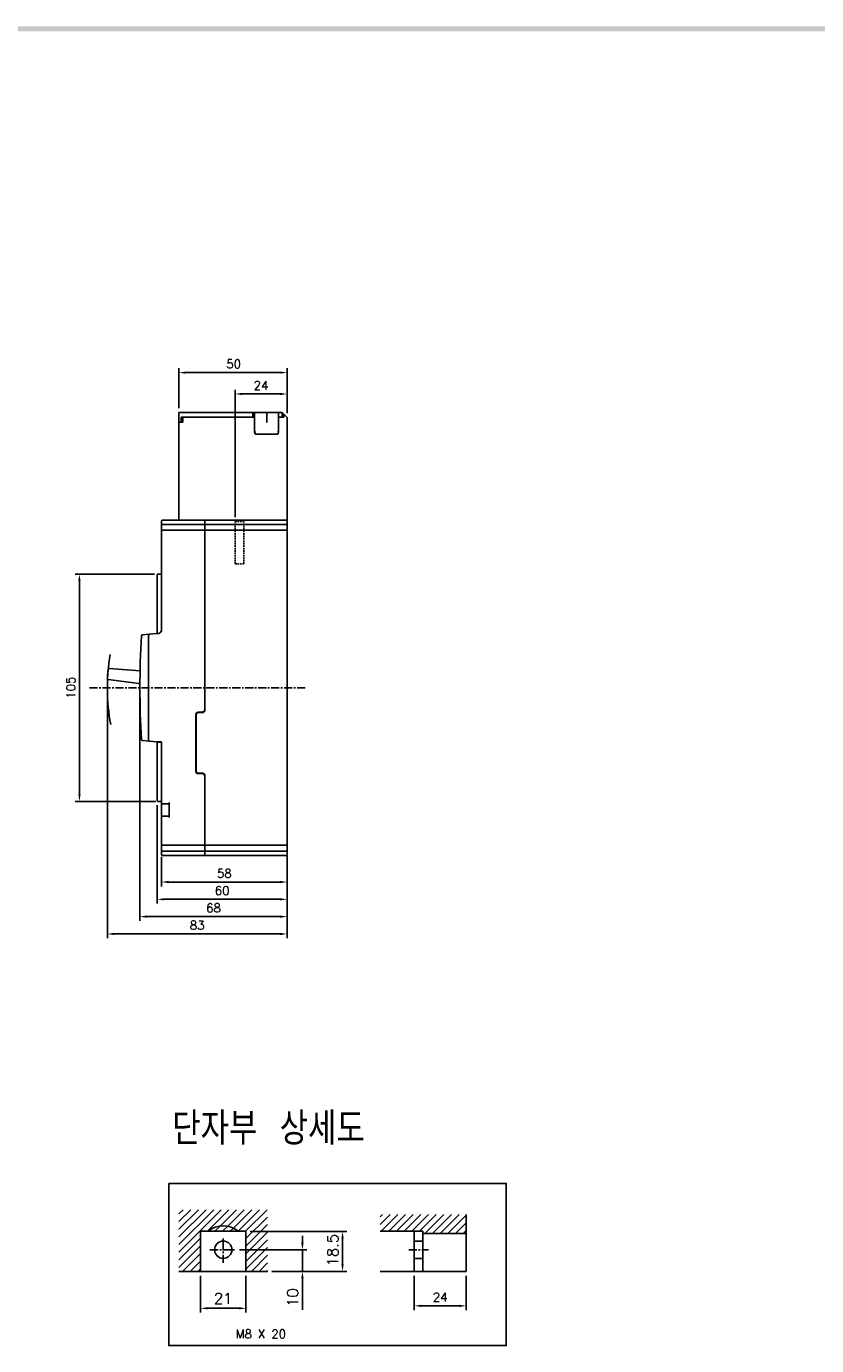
# Model space of a CAD drawing. Extents: x 931 to 2836, y -907 to 1824.
# Tile 21 of 22: x 2005 to 2370, y 1206 to 1816. Entities that reach past the tile are written whole.
import ezdxf

# ---------------------------------------------------------------- set-up
doc = ezdxf.new("R2010")
doc.units = 0
doc.header["$LTSCALE"] = 3
doc.header["$MEASUREMENT"] = 0
doc.linetypes.add('CENTER', pattern=[2, 1.25, -0.25, 0.25, -0.25])
doc.linetypes.add('HIDDEN', pattern=[0.375, 0.25, -0.125])
doc.layers.get('0').update_dxf_attribs({"linetype": 'CONTINUOUS'})
doc.layers.get('Defpoints').update_dxf_attribs({"linetype": 'CONTINUOUS'})
for name, color, linetype in [('AM_VIS', 7, 'CONTINUOUS'), ('cen', 1, 'CENTER'), ('di', 3, 'CONTINUOUS'), ('dwg', 7, 'CONTINUOUS'), ('hi', 5, 'HIDDEN')]:
    doc.layers.add(name, color=color, linetype=linetype)
doc.styles.add('KIM', font='ROMANS.shx', dxfattribs={"height": 5, "bigfont": 'GSG1.shx'})
doc.styles.get("Standard").update_dxf_attribs({"font": 'romans.shx', "height": 4, "bigfont": 'ghs.shx'})
doc.dimstyles.get("Standard").update_dxf_attribs({"dimtxt": 0.18, "dimasz": 0.18, "dimexe": 0.18, "dimexo": 0.0625, "dimgap": 0.09, "dimtad": 0, "dimtih": 1, "dimtoh": 1, "dimdec": 4, "dimzin": 0, "dimdsep": 46, "dimtxsty": 'Standard', "dimcen": 0.09, "dimadec": 0, "dimazin": 0, "dimtfac": 1, "dimtdec": 4, "dimtofl": 0, "dimtmove": 0, "dimatfit": 3, "dimfxl": 0, "dimtolj": 1, "dimtzin": 0, "dimarcsym": 0})
doc.dimstyles.new('STANDARD$0', dxfattribs={"dimtxt": 5, "dimasz": 5, "dimexe": 1, "dimexo": 2, "dimgap": 2, "dimtad": 1, "dimdec": 4, "dimzin": 12, "dimdsep": 46, "dimtxsty": 'KIM', "dimcen": -1, "dimdle": 0.1, "dimadec": 0, "dimazin": 0, "dimtfac": 1, "dimtdec": 4, "dimtmove": 0, "dimatfit": 3, "dimfxl": 0, "dimtolj": 1, "dimtzin": 0, "dimarcsym": 0})
pattern_1 = [(45, (-34.9105, 730.2505), (-1.767767, 1.767767), [])]

# ---------------------------------------------------------------- blocks, each defined once
blk = doc.blocks.new('*D20')
at = {"layer": 'Defpoints', "color": 0}
for p in [(2067.5, 1434.34), (2125.5, 1434.89), (2067.5, 1420.71)]:
    blk.add_point(p, dxfattribs=at)
at = {"layer": 'di'}
for p, q in [((2125.5, 1432.89), (2125.5, 1418.71)), ((2067.5, 1432.34), (2067.5, 1418.71)), ((2122.3, 1420.71), (2070.7, 1420.71))]:
    blk.add_line(p, q, dxfattribs=at)
for points in [[(2070.7, 1421.24), (2070.7, 1420.17), (2067.5, 1420.71)], [(2122.3, 1421.24), (2122.3, 1420.17), (2125.5, 1420.71)]]:
    blk.add_solid(points, dxfattribs=at)
at = {"layer": 'di', "insert": (2096.5, 1424.71), "char_height": 4, "attachment_point": 5}
blk.add_mtext('\\A1;58', dxfattribs=at)
blk = doc.blocks.new('*D21')
at = {"layer": 'Defpoints', "color": 0}
for p in [(2057.5, 1510.49), (2125.5, 1432.89), (2057.5, 1404.71)]:
    blk.add_point(p, dxfattribs=at)
at = {"layer": 'di'}
for p, q in [((2057.5, 1508.49), (2057.5, 1402.71)), ((2125.5, 1430.89), (2125.5, 1402.71)), ((2122.3, 1404.71), (2060.7, 1404.71))]:
    blk.add_line(p, q, dxfattribs=at)
for points in [[(2060.7, 1405.24), (2060.7, 1404.17), (2057.5, 1404.71)], [(2122.3, 1405.24), (2122.3, 1404.17), (2125.5, 1404.71)]]:
    blk.add_solid(points, dxfattribs=at)
at = {"layer": 'di', "insert": (2091.5, 1408.71), "char_height": 4, "attachment_point": 5}
blk.add_mtext('\\A1;68', dxfattribs=at)
blk = doc.blocks.new('*D22')
at = {"layer": 'Defpoints', "color": 0}
for p in [(2042.43, 1510.49), (2125.5, 1430.89), (2125.5, 1396.71)]:
    blk.add_point(p, dxfattribs=at)
at = {"layer": 'di'}
for p, q in [((2042.43, 1508.49), (2042.43, 1394.71)), ((2125.5, 1428.89), (2125.5, 1394.71)), ((2045.63, 1396.71), (2122.3, 1396.71))]:
    blk.add_line(p, q, dxfattribs=at)
for points in [[(2045.63, 1397.24), (2045.63, 1396.17), (2042.43, 1396.71)], [(2122.3, 1397.24), (2122.3, 1396.17), (2125.5, 1396.71)]]:
    blk.add_solid(points, dxfattribs=at)
at = {"layer": 'di', "insert": (2083.96, 1400.71), "char_height": 4, "attachment_point": 5}
blk.add_mtext('\\A1;83', dxfattribs=at)
blk = doc.blocks.new('*D39')
at = {"layer": 'Defpoints', "color": 0}
for p in [(2085.48, 1240.78), (2106.48, 1240.78), (2106.48, 1223.72)]:
    blk.add_point(p, dxfattribs=at)
at = {"layer": 'di'}
for p, q in [((2085.48, 1238.78), (2085.48, 1221.72)), ((2106.48, 1238.78), (2106.48, 1221.72)), ((2088.68, 1223.72), (2103.28, 1223.72))]:
    blk.add_line(p, q, dxfattribs=at)
for points in [[(2088.68, 1224.26), (2088.68, 1223.19), (2085.48, 1223.72)], [(2103.28, 1224.26), (2103.28, 1223.19), (2106.48, 1223.72)]]:
    blk.add_solid(points, dxfattribs=at)
at = {"layer": 'di', "insert": (2095.98, 1228.22), "char_height": 5, "attachment_point": 5, "style": 'KIM'}
blk.add_mtext('\\A1;21', dxfattribs=at)
blk = doc.blocks.new('*D40')
at = {"layer": 'Defpoints', "color": 0}
for p in [(2101.56, 1250.78), (2132.59, 1250.78), (2116.48, 1240.78)]:
    blk.add_point(p, dxfattribs=at)
at = {"layer": 'di'}
for p, q in [((2132.59, 1253.98), (2132.59, 1257.18)), ((2103.56, 1250.78), (2134.59, 1250.78)), ((2132.59, 1250.78), (2132.59, 1240.78)), ((2118.48, 1240.78), (2134.59, 1240.78)), ((2132.59, 1237.58), (2132.59, 1223))]:
    blk.add_line(p, q, dxfattribs=at)
for points in [[(2132.06, 1253.98), (2133.13, 1253.98), (2132.59, 1250.78)], [(2132.06, 1237.58), (2133.13, 1237.58), (2132.59, 1240.78)]]:
    blk.add_solid(points, dxfattribs=at)
at = {"layer": 'di', "insert": (2128.09, 1228.69), "char_height": 5, "attachment_point": 5, "rotation": 90, "style": 'KIM'}
blk.add_mtext('\\A1;10', dxfattribs=at)
blk = doc.blocks.new('*D41')
at = {"layer": 'Defpoints', "color": 0}
for p in [(2106.48, 1259.28), (2151.13, 1259.28), (2116.48, 1240.78)]:
    blk.add_point(p, dxfattribs=at)
at = {"layer": 'di'}
for p, q in [((2108.48, 1259.28), (2153.13, 1259.28)), ((2151.13, 1243.98), (2151.13, 1256.08)), ((2118.48, 1240.78), (2153.13, 1240.78))]:
    blk.add_line(p, q, dxfattribs=at)
for points in [[(2150.6, 1256.08), (2151.66, 1256.08), (2151.13, 1259.28)], [(2150.6, 1243.98), (2151.66, 1243.98), (2151.13, 1240.78)]]:
    blk.add_solid(points, dxfattribs=at)
at = {"layer": 'di', "insert": (2146.63, 1250.58), "char_height": 5, "attachment_point": 5, "rotation": 90, "style": 'KIM'}
blk.add_mtext('\\A1;18.5', dxfattribs=at)
blk = doc.blocks.new('*D42')
at = {"layer": 'Defpoints', "color": 0}
for p in [(2184.28, 1240.78), (2208.28, 1240.78), (2208.28, 1224.85)]:
    blk.add_point(p, dxfattribs=at)
at = {"layer": 'di'}
for p, q in [((2184.28, 1238.78), (2184.28, 1222.85)), ((2208.28, 1238.78), (2208.28, 1222.85)), ((2187.48, 1224.85), (2205.08, 1224.85))]:
    blk.add_line(p, q, dxfattribs=at)
for points in [[(2187.48, 1225.38), (2187.48, 1224.32), (2184.28, 1224.85)], [(2205.08, 1225.38), (2205.08, 1224.32), (2208.28, 1224.85)]]:
    blk.add_solid(points, dxfattribs=at)
at = {"layer": 'di', "insert": (2196.28, 1228.85), "char_height": 4, "attachment_point": 5}
blk.add_mtext('\\A1;24', dxfattribs=at)
blk = doc.blocks.new('*D50')
at = {"layer": 'Defpoints', "color": 0}
for p in [(2125.5, 1646.23), (2125.5, 1635.39), (2101.5, 1587.29)]:
    blk.add_point(p, dxfattribs=at)
at = {"layer": 'di'}
for p, q in [((2101.5, 1589.29), (2101.5, 1648.23)), ((2104.7, 1646.23), (2122.3, 1646.23)), ((2125.5, 1637.39), (2125.5, 1648.23))]:
    blk.add_line(p, q, dxfattribs=at)
for points in [[(2104.7, 1646.77), (2104.7, 1645.7), (2101.5, 1646.23)], [(2122.3, 1646.77), (2122.3, 1645.7), (2125.5, 1646.23)]]:
    blk.add_solid(points, dxfattribs=at)
at = {"layer": 'di', "insert": (2113.5, 1650.23), "char_height": 4, "attachment_point": 5}
blk.add_mtext('\\A1;24', dxfattribs=at)
blk = doc.blocks.new('*D63')
at = {"layer": 'Defpoints', "color": 0}
for p in [(2066.3, 1562.99), (2029.53, 1457.99), (2066.8, 1457.99)]:
    blk.add_point(p, dxfattribs=at)
at = {"layer": 'di'}
for p, q in [((2064.3, 1562.99), (2027.53, 1562.99)), ((2029.53, 1559.79), (2029.53, 1461.19)), ((2064.8, 1457.99), (2027.53, 1457.99))]:
    blk.add_line(p, q, dxfattribs=at)
for points in [[(2029, 1559.79), (2030.07, 1559.79), (2029.53, 1562.99)], [(2029, 1461.19), (2030.07, 1461.19), (2029.53, 1457.99)]]:
    blk.add_solid(points, dxfattribs=at)
at = {"layer": 'di', "insert": (2025.53, 1510.49), "char_height": 4, "attachment_point": 5, "rotation": 90}
blk.add_mtext('\\A1;105', dxfattribs=at)
blk = doc.blocks.new('*D78')
at = {"layer": 'Defpoints', "color": 0}
for p in [(2125.5, 1656.11), (2075.5, 1637.69), (2125.5, 1635.39)]:
    blk.add_point(p, dxfattribs=at)
at = {"layer": 'di'}
for p, q in [((2075.5, 1639.69), (2075.5, 1658.11)), ((2078.3, 1656.11), (2122.7, 1656.11)), ((2125.5, 1637.39), (2125.5, 1658.11))]:
    blk.add_line(p, q, dxfattribs=at)
for points in [[(2078.3, 1656.58), (2078.3, 1655.64), (2075.5, 1656.11)], [(2122.7, 1656.58), (2122.7, 1655.64), (2125.5, 1656.11)]]:
    blk.add_solid(points, dxfattribs=at)
at = {"layer": 'di', "insert": (2100.82, 1660.11), "char_height": 4, "attachment_point": 5}
blk.add_mtext('\\A1;50', dxfattribs=at)
blk = doc.blocks.new('12441624')
for p, q in [((4614.81, 1472.93), (4580.61, 1472.93)), ((4580.61, 1468.43), (4580.61, 1472.93)), ((4583.8, 1470.73), (4581.61, 1470.73)), ((4581.61, 1468.43), (4581.61, 1470.73)), ((4582.41, 1470.73), (4582.41, 1468.43)), ((4614.81, 1470.73), (4583.81, 1470.73)), ((4614.81, 1472.93), (4615.61, 1472.93)), ((4614.81, 1470.73), (4614.81, 1472.93)), ((4615.61, 1470.73), (4614.81, 1470.73)), ((4615.61, 1472.93), (4615.61, 1470.73)), ((4615.61, 1472.93), (4621.05, 1472.93)), ((4615.61, 1470.73), (4615.61, 1463.99)), ((4621.05, 1472.93), (4621.31, 1472.93)), ((4621.31, 1472.93), (4621.31, 1468.26)), ((4621.31, 1472.93), (4621.61, 1472.93)), ((4621.61, 1472.93), (4622.06, 1472.93)), ((4622.06, 1472.93), (4622.15, 1472.93)), ((4622.15, 1472.93), (4626.61, 1472.93)), ((4628.31, 1472.93), (4626.61, 1472.93)), ((4626.61, 1470.73), (4626.61, 1472.93)), ((4626.61, 1463.99), (4626.61, 1470.73)), ((4628.31, 1470.73), (4626.61, 1470.73)), ((4628.31, 1470.73), (4628.31, 1472.93)), ((4629.11, 1472.13), (4628.31, 1472.93)), ((4629.11, 1470.73), (4628.31, 1470.73)), ((4630.61, 1470.63), (4629.11, 1472.13)), ((4629.11, 1470.73), (4629.11, 1472.13)), ((4630.61, 1423.23), (4630.61, 1470.63)), ((4580.61, 1423.23), (4580.61, 1468.43)), ((4582.41, 1468.43), (4580.61, 1468.43)), ((4626.31, 1462.93), (4615.91, 1462.93))]:
    blk.add_line(p, q)
for centre, major_axis, ratio, start_param, end_param in [((4615.91, 1464.82), (0.04, 1.08), 0.275973, 1.714068, 2.96902), ((4615.91, 1463.99), (0, 1.07), 0.28127, 1.570796, 3.141593), ((4615.91, 1463.78), (-0.298, 0.188), 0.20413, 1.38349, 1.699335), ((4626.31, 1463.99), (0, 1.07), 0.28127, 3.141593, 4.712389), ((4626.31, 1463.94), (-0.299, -0.113), 0.248409, 1.477387, 1.903974), ((4626.31, 1465.02), (-0.1, 1.12), 0.253358, 3.236483, 4.380694)]:
    blk.add_ellipse(centre, major_axis=major_axis, ratio=ratio, start_param=start_param, end_param=end_param)
blk = doc.blocks.new('*D91')
at = {"layer": 'Defpoints', "color": 0}
for p in [(2065.5, 1458.29), (2125.5, 1432.89), (2065.5, 1412.71)]:
    blk.add_point(p, dxfattribs=at)
at = {"layer": 'di'}
for p, q in [((2065.5, 1456.29), (2065.5, 1410.71)), ((2125.5, 1430.89), (2125.5, 1410.71)), ((2122.3, 1412.71), (2068.7, 1412.71))]:
    blk.add_line(p, q, dxfattribs=at)
for points in [[(2068.7, 1413.24), (2068.7, 1412.17), (2065.5, 1412.71)], [(2122.3, 1413.24), (2122.3, 1412.17), (2125.5, 1412.71)]]:
    blk.add_solid(points, dxfattribs=at)
at = {"layer": 'di', "insert": (2095.5, 1416.71), "char_height": 4, "attachment_point": 5}
blk.add_mtext('\\A1;60', dxfattribs=at)

msp = doc.modelspace()

# ---------------------------------------------------------------- hatches: boundary and pattern name
at = {"layer": 'di'}
h = msp.add_hatch(dxfattribs=at)
h.set_pattern_fill('ANSI31', color=256, scale=20, style=0)
h.set_pattern_definition(pattern_1)
h.paths.add_polyline_path([(2089.001, 1259.285, -0.3580574), (2102.965, 1259.285), (2106.483, 1259.285), (2106.483, 1240.785), (2116.483, 1240.785), (2116.483, 1269.285), (2075.483, 1269.285), (2075.483, 1240.785), (2085.483, 1240.785), (2085.483, 1259.285)])
h = msp.add_hatch(dxfattribs=at)
h.set_pattern_fill('ANSI31', color=256, scale=20, style=0)
h.set_pattern_definition([(45, (-742.4214, 843.9725), (-1.767767, 1.767767), [])])
h.paths.add_polyline_path([(2208.282, 1267.054), (2168.566, 1267.054), (2168.566, 1259.285), (2188.282, 1259.285), (2188.282, 1258.285), (2208.282, 1258.285)])
h = msp.add_hatch(dxfattribs=at)
h.set_pattern_fill('ANSI31', color=256, scale=20, style=0)
h.set_pattern_definition(pattern_1)
h.paths.add_polyline_path([(2102.965, 1259.285, 0.3580574), (2089.001, 1259.285)])

# ---------------------------------------------------------------- linework, layer by layer
for p, q in [((2067.5, 1587.491), (2067.5, 1586.991)), ((2067.5, 1586.991), (2067.5, 1586.291)), ((2067.5, 1586.291), (2067.5, 1585.691)), ((2067.5, 1585.691), (2067.5, 1583.591)), ((2067.8, 1585.991), (2068, 1585.991)), ((2087.5, 1587.991), (2068, 1587.991)), ((2068, 1585.991), (2087.5, 1585.991)), ((2125, 1587.991), (2087.5, 1587.991)), ((2087.5, 1587.991), (2087.5, 1587.491)), ((2087.5, 1587.427), (2087.5, 1587.491)), ((2087.5, 1587.427), (2087.5, 1586.991)), ((2087.5, 1586.991), (2087.5, 1586.291)), ((2087.5, 1586.291), (2087.5, 1585.991)), ((2087.5, 1585.991), (2087.5, 1585.691)), ((2087.5, 1585.991), (2125, 1585.991)), ((2087.5, 1585.691), (2087.5, 1583.591)), ((2125.5, 1586.491), (2125.5, 1587.491)), ((2125.5, 1585.691), (2125.5, 1586.491)), ((2125.5, 1583.591), (2125.5, 1585.691)), ((2067.5, 1583.591), (2067.5, 1582.991)), ((2067.5, 1582.991), (2067.5, 1582.791)), ((2067.5, 1582.791), (2067.5, 1562.991)), ((2067.8, 1583.291), (2087.5, 1583.291)), ((2087.5, 1583.591), (2087.5, 1583.291)), ((2087.5, 1583.291), (2087.5, 1582.791)), ((2125, 1583.291), (2087.5, 1583.291)), ((2087.5, 1500.391), (2087.5, 1582.791)), ((2125.5, 1582.791), (2125.5, 1583.591)), ((2125.5, 1438.191), (2125.5, 1582.791)), ((2067.4, 1566.991), (2067.5, 1566.991)), ((2067.4, 1564.491), (2067.4, 1566.991)), ((2065.5, 1562.691), (2065.5, 1535.591)), ((2066.8, 1562.991), (2065.8, 1562.991)), ((2067.5, 1562.991), (2066.8, 1562.991)), ((2067.4, 1564.491), (2067.5, 1564.491)), ((2067.5, 1562.691), (2067.5, 1562.991)), ((2067.5, 1562.691), (2067.5, 1536.791)), ((2067.5, 1536.491), (2066.5, 1535.491)), ((2067.5, 1536.791), (2066.8, 1536.091)), ((2067.5, 1536.791), (2067.5, 1536.491)), ((2061.956, 1535.181), (2058.672, 1534.894)), ((2061.5, 1534.683), (2061.5, 1486.299)), ((2065.5, 1535.491), (2061.956, 1535.181)), ((2065.5, 1535.591), (2066.3, 1535.591)), ((2065.5, 1535.491), (2065.5, 1535.591)), ((2066.5, 1535.491), (2065.5, 1535.491)), ((2042.861, 1518.92), (2042.442, 1514.908)), ((2057.539, 1518.374), (2043.393, 1519.367)), ((2057.577, 1518.37), (2057.539, 1518.374)), ((2042.87, 1514.361), (2056.915, 1512.406)), ((2056.915, 1512.406), (2057.504, 1512.345)), ((2087.5, 1500.391), (2087.5, 1499.991)), ((2083.4, 1471.791), (2083.4, 1498.191)), ((2083.5, 1497.991), (2083.5, 1471.991)), ((2084.4, 1499.191), (2086.3, 1499.191)), ((2084.5, 1498.991), (2086.5, 1498.991)), ((2058.672, 1486.089), (2061.956, 1485.801)), ((2061.956, 1485.801), (2065.5, 1485.491)), ((2065.5, 1485.391), (2065.5, 1485.491)), ((2065.5, 1485.491), (2067.5, 1485.491)), ((2066.8, 1485.391), (2065.5, 1485.391)), ((2065.5, 1485.391), (2065.5, 1458.291)), ((2067.5, 1485.391), (2066.8, 1485.391)), ((2066.9, 1485.491), (2066.9, 1485.391)), ((2067.5, 1485.491), (2067.5, 1485.391)), ((2067.5, 1485.391), (2067.5, 1458.291)), ((2086.3, 1470.791), (2084.4, 1470.791)), ((2084.5, 1470.991), (2086.5, 1470.991)), ((2087.5, 1469.991), (2087.5, 1469.591)), ((2087.5, 1438.191), (2087.5, 1469.591)), ((2065.8, 1457.991), (2066.8, 1457.991)), ((2066.8, 1457.991), (2067.5, 1457.991)), ((2067.5, 1457.991), (2067.5, 1458.291)), ((2067.5, 1457.991), (2067.5, 1457.391)), ((2067.5, 1457.391), (2067.5, 1457.191)), ((2067.5, 1457.191), (2067.5, 1450.791)), ((2071, 1457.391), (2071, 1450.591)), ((2067.4, 1456.013), (2067.5, 1456.013)), ((2067.4, 1455.949), (2067.5, 1455.949)), ((2067.4, 1453.449), (2067.4, 1455.949)), ((2067.4, 1453.449), (2067.5, 1453.449)), ((2067.4, 1453.385), (2067.5, 1453.385)), ((2067.8, 1456.891), (2071, 1456.891)), ((2067.8, 1451.091), (2071, 1451.091)), ((2067.5, 1450.791), (2067.5, 1450.591)), ((2067.5, 1450.591), (2067.5, 1438.191)), ((2067.5, 1438.191), (2067.5, 1437.991)), ((2067.5, 1437.991), (2067.5, 1437.391)), ((2067.5, 1437.391), (2067.5, 1435.291)), ((2067.5, 1435.291), (2067.5, 1434.691)), ((2067.5, 1434.691), (2067.5, 1433.991)), ((2067.5, 1433.991), (2067.5, 1433.491)), ((2067.8, 1437.691), (2087.5, 1437.691)), ((2067.8, 1434.991), (2087.5, 1434.991)), ((2068, 1432.991), (2087.5, 1432.991)), ((2087.5, 1438.191), (2087.5, 1437.691)), ((2087.5, 1437.691), (2087.5, 1437.391)), ((2087.5, 1437.691), (2125, 1437.691)), ((2087.5, 1437.391), (2087.5, 1435.291)), ((2087.5, 1435.291), (2087.5, 1434.991)), ((2087.5, 1434.991), (2087.5, 1434.491)), ((2125, 1434.991), (2087.5, 1434.991)), ((2087.5, 1434.491), (2087.5, 1433.991)), ((2087.5, 1433.991), (2087.5, 1433.555)), ((2087.5, 1433.491), (2087.5, 1433.555)), ((2087.5, 1433.491), (2087.5, 1432.991)), ((2087.5, 1432.991), (2125, 1432.991)), ((2125.5, 1437.391), (2125.5, 1438.191)), ((2125.5, 1435.291), (2125.5, 1437.391)), ((2125.5, 1434.491), (2125.5, 1435.291)), ((2125.5, 1433.491), (2125.5, 1434.491)), ((2085.483, 1240.785), (2085.483, 1259.285)), ((2085.483, 1259.285), (2106.483, 1259.285)), ((2106.483, 1240.785), (2106.483, 1259.285)), ((2075.483, 1240.785), (2116.483, 1240.785))]:
    msp.add_line(p, q)
at = {"flags": 128}
msp.add_lwpolyline([(2066.8, 1536.091), (2066.629, 1535.921), (2066.461, 1535.753), (2066.3, 1535.591)], dxfattribs=at)
msp.add_circle((2095.983, 1250.785), 4)
for centre, radius, start, end in [((2068, 1587.491), 0.5, 90, 180), ((2067.8, 1586.291), 0.3, 180, 270), ((2125, 1587.491), 0.5, 0, 90), ((2125, 1586.491), 0.5, 270, 0), ((2067.8, 1582.991), 0.3, 90, 180), ((2125, 1582.791), 0.5, 0, 90), ((2065.8, 1562.691), 0.3, 90, 180), ((2457.5, 1510.491), 400, 176.569591, 183.430409), ((2058.715, 1534.396), 0.5, 95, 176.569591), ((2062, 1534.683), 0.5, 95, 180), ((2043.358, 1518.868), 0.5, 85.984834, 174.03085), ((2042.939, 1514.856), 0.5, 174.03085, 262.076867), ((2086.3, 1500.391), 1.2, 270, 0), ((2086.5, 1499.991), 1, 270, 0), ((2084.4, 1498.191), 1, 90, 180), ((2084.5, 1497.991), 1, 90, 180), ((2058.715, 1486.587), 0.5, 183.430409, 265), ((2062, 1486.299), 0.5, 180, 265), ((2084.4, 1471.791), 1, 180, 270), ((2084.5, 1471.991), 1, 180, 270), ((2086.3, 1469.591), 1.2, 0, 90), ((2086.5, 1469.991), 1, 0, 90), ((2065.8, 1458.291), 0.3, 180, 270), ((2067.8, 1457.191), 0.3, 180, 270), ((2067.8, 1450.791), 0.3, 90, 180), ((2067.8, 1437.991), 0.3, 180, 270), ((2067.8, 1434.691), 0.3, 90, 180), ((2068, 1433.491), 0.5, 180, 270), ((2125, 1438.191), 0.5, 270, 0), ((2125, 1434.491), 0.5, 0, 90), ((2125, 1433.491), 0.5, 270, 0), ((2095.983, 1250.785), 11, 50.599431, 129.400569)]:
    msp.add_arc(centre, radius, start, end)
at = {"layer": 'AM_VIS'}
for p, q in [((2208.282, 1267.054), (2208.282, 1240.785)), ((2188.282, 1259.285), (2168.566, 1259.285)), ((2184.282, 1259.285), (2184.282, 1240.785)), ((2188.282, 1259.285), (2188.282, 1240.785)), ((2188.282, 1258.285), (2208.282, 1258.285)), ((2184.282, 1254.785), (2188.282, 1254.785)), ((2184.282, 1246.785), (2188.282, 1246.785)), ((2168.566, 1240.785), (2208.282, 1240.785))]:
    msp.add_line(p, q, dxfattribs=at)
at = {"layer": 'cen'}
for p, q in [((2034.171, 1510.491), (2134.062, 1510.491)), ((2095.983, 1244.677), (2095.983, 1256.36)), ((2089.875, 1250.785), (2101.558, 1250.785)), ((2181.769, 1250.785), (2190.794, 1250.785))]:
    msp.add_line(p, q, dxfattribs=at)
at = {"layer": 'di'}
msp.add_lwpolyline([(2070.832, 1281.455), (2226.811, 1281.455), (2226.811, 1206.473), (2070.832, 1206.473)], close=True, dxfattribs=at)
msp.add_arc((2134.062, 1510.491), 91.636, 170.391824, 190.678391, dxfattribs=at)
at = {"layer": 'dwg'}
msp.add_trace([(950.957, 1816.11), (953.257, 1813.81), (2827.757, 1816.11), (2825.457, 1813.81)], dxfattribs=at)
at = {"layer": 'hi'}
for p, q in [((2101.5, 1567.691), (2101.5, 1587.291)), ((2101.5, 1587.291), (2105.5, 1587.291)), ((2105.5, 1567.691), (2105.5, 1587.291)), ((2101.5, 1567.691), (2105.5, 1567.691))]:
    msp.add_line(p, q, dxfattribs=at)

# ---------------------------------------------------------------- block references
at = {"layer": 'di'}
msp.add_blockref('12441624', (-2505.107, 164.766), dxfattribs=at)

# ---------------------------------------------------------------- texts
at = {"layer": 'di', "attachment_point": 1}
for s, insert, char_height, width in [('{\\Fromans,hgs|c129;단자부 상세도}', (2072.449, 1314.267), 15, 135.45529), ('M8 X 20', (2101.724, 1213.847), 4, 31.83291)]:
    msp.add_mtext(s, dxfattribs=dict(at, insert=insert, char_height=char_height, width=width))

# ---------------------------------------------------------------- dimensions: what is measured, and where the dimension line sits
at = {"layer": 'di'}
for base, p1, p2, dimstyle, override, picture, middle in [((2125.5, 1656.11), (2075.5, 1637.691), (2125.5, 1635.391), 'STANDARD$0', {"dimtxt": 3, "dimasz": 2.8, "dimexe": 2, "dimdec": 2, "dimzin": 8, "dimtxsty": 'Standard', "dimcen": 0, "dimclrd": 256, "dimclre": 256, "dimclrt": 256, "dimadec": 2, "dimazin": 2, "dimtfac": 0.6, "dimtdec": 2, "dimtzin": 8, "dimlwd": 65535, "dimlwe": 65535, "dimarcsym": 1}, '*D78', (2100.823, 1656.11)), ((2125.5, 1646.232), (2101.5, 1587.291), (2125.5, 1635.391), 'STANDARD$0', {"dimtxt": 4, "dimasz": 3.2, "dimexe": 2, "dimdec": 2, "dimzin": 8, "dimtxsty": 'Standard', "dimcen": 0, "dimdle": 0, "dimclrd": 256, "dimclre": 256, "dimclrt": 256, "dimadec": 2, "dimazin": 2, "dimtfac": 0.6, "dimtdec": 2, "dimtzin": 8, "dimlwd": 65535, "dimlwe": 65535, "dimarcsym": 1}, '*D50', (2113.5, 1646.232)), ((2057.5, 1404.706), (2125.5, 1432.891), (2057.5, 1510.491), 'Standard', {"dimtxt": 4, "dimasz": 3.2, "dimexe": 2, "dimexo": 2, "dimgap": 2, "dimtad": 1, "dimtih": 0, "dimtoh": 0, "dimdec": 2, "dimzin": 8, "dimcen": 0, "dimclrd": 256, "dimclre": 256, "dimclrt": 256, "dimadec": 2, "dimazin": 2, "dimtfac": 0.6, "dimtdec": 2, "dimtofl": 1, "dimtmove": 0, "dimtzin": 8, "dimlwd": 65535, "dimlwe": 65535, "dimarcsym": 1}, '*D21', (2091.5, 1404.706)), ((2065.5, 1412.706), (2125.5, 1432.891), (2065.5, 1458.291), 'Standard', {"dimtxt": 4, "dimasz": 3.2, "dimexe": 2, "dimexo": 2, "dimgap": 2, "dimtad": 1, "dimtih": 0, "dimtoh": 0, "dimdec": 2, "dimzin": 8, "dimcen": 0, "dimclrd": 256, "dimclre": 256, "dimclrt": 256, "dimadec": 2, "dimazin": 2, "dimtfac": 0.6, "dimtdec": 2, "dimtofl": 1, "dimtmove": 0, "dimtzin": 8, "dimlwd": 65535, "dimlwe": 65535, "dimarcsym": 1}, '*D91', (2095.5, 1412.706))]:
    dim = msp.add_linear_dim(base=base, p1=p1, p2=p2, dimstyle=dimstyle, override=override, dxfattribs=at)
    dim.commit()
    dim.dimension.update_dxf_attribs({"geometry": picture, "text_midpoint": middle, "dimtype": 160})
dim = msp.add_linear_dim(base=(2029.532, 1457.991), p1=(2066.3, 1562.991), p2=(2066.8, 1457.991), angle=90, dimstyle='STANDARD$0', override={"dimtxt": 4, "dimasz": 3.2, "dimexe": 2, "dimdec": 2, "dimzin": 8, "dimtxsty": 'Standard', "dimcen": 0, "dimdle": 0, "dimclrd": 256, "dimclre": 256, "dimclrt": 256, "dimadec": 2, "dimazin": 2, "dimtfac": 0.6, "dimtdec": 2, "dimtzin": 8, "dimlwd": 65535, "dimlwe": 65535, "dimarcsym": 1}, dxfattribs=at)
dim.commit()
dim.dimension.update_dxf_attribs({"geometry": '*D63', "text_midpoint": (2025.532, 1510.491)})
dim = msp.add_linear_dim(base=(2125.5, 1396.706), p1=(2042.426, 1510.491), p2=(2125.5, 1430.891), text='83', dimstyle='Standard', override={"dimtxt": 4, "dimasz": 3.2, "dimexe": 2, "dimexo": 2, "dimgap": 2, "dimtad": 1, "dimtih": 0, "dimtoh": 0, "dimdec": 2, "dimzin": 8, "dimcen": 0, "dimclrd": 256, "dimclre": 256, "dimclrt": 256, "dimadec": 2, "dimazin": 2, "dimtfac": 0.6, "dimtdec": 2, "dimtofl": 1, "dimtmove": 0, "dimtzin": 8, "dimlwd": 65535, "dimlwe": 65535, "dimarcsym": 1}, dxfattribs=at)
dim.commit()
dim.dimension.update_dxf_attribs({"geometry": '*D22', "text_midpoint": (2083.963, 1396.706), "dimtype": 160})
for base, p1, p2, dimstyle, override, picture, middle in [((2067.5, 1420.706), (2125.5, 1434.891), (2067.5, 1434.341), 'Standard', {"dimtxt": 4, "dimasz": 3.2, "dimexe": 2, "dimexo": 2, "dimgap": 2, "dimtad": 1, "dimtih": 0, "dimtoh": 0, "dimdec": 2, "dimzin": 8, "dimcen": 0, "dimclrd": 256, "dimclre": 256, "dimclrt": 256, "dimadec": 2, "dimazin": 2, "dimtfac": 0.6, "dimtdec": 2, "dimtofl": 1, "dimtmove": 0, "dimtzin": 8, "dimlwd": 65535, "dimlwe": 65535, "dimarcsym": 1}, '*D20', (2096.5, 1424.706)), ((2106.483, 1223.724), (2085.483, 1240.785), (2106.483, 1240.785), 'STANDARD$0', {"dimtxt": 4, "dimasz": 3.2, "dimexe": 2, "dimdec": 2, "dimzin": 8, "dimcen": 0, "dimclrd": 256, "dimclre": 256, "dimclrt": 256, "dimadec": 2, "dimazin": 2, "dimtfac": 0.6, "dimtdec": 2, "dimtzin": 8, "dimlwd": 65535, "dimlwe": 65535, "dimarcsym": 1}, '*D39', (2095.983, 1228.224)), ((2208.282, 1224.85), (2184.282, 1240.785), (2208.282, 1240.785), 'Standard', {"dimtxt": 4, "dimasz": 3.2, "dimexe": 2, "dimexo": 2, "dimgap": 2, "dimtad": 1, "dimtih": 0, "dimtoh": 0, "dimdec": 2, "dimzin": 8, "dimcen": 0, "dimclrd": 256, "dimclre": 256, "dimclrt": 256, "dimadec": 2, "dimazin": 2, "dimtfac": 0.6, "dimtdec": 2, "dimtofl": 1, "dimtzin": 8, "dimlwd": 65535, "dimlwe": 65535, "dimarcsym": 1}, '*D42', (2196.282, 1228.85))]:
    dim = msp.add_linear_dim(base=base, p1=p1, p2=p2, dimstyle=dimstyle, override=override, dxfattribs=at)
    dim.commit()
    dim.dimension.update_dxf_attribs({"geometry": picture, "text_midpoint": middle})
for base, p2, picture, middle in [((2132.592, 1250.785), (2101.558, 1250.785), '*D40', (2132.592, 1228.694)), ((2151.129, 1259.285), (2106.483, 1259.285), '*D41', (2151.129, 1250.584))]:
    dim = msp.add_linear_dim(base=base, p1=(2116.483, 1240.785), p2=p2, angle=90, dimstyle='STANDARD$0', override={"dimtxt": 4, "dimasz": 3.2, "dimexe": 2, "dimdec": 2, "dimzin": 8, "dimcen": 0, "dimclrd": 256, "dimclre": 256, "dimclrt": 256, "dimadec": 2, "dimazin": 2, "dimtfac": 0.6, "dimtdec": 2, "dimtzin": 8, "dimlwd": 65535, "dimlwe": 65535, "dimarcsym": 1}, dxfattribs=at)
    dim.commit()
    dim.dimension.update_dxf_attribs({"geometry": picture, "text_midpoint": middle, "dimtype": 160})

doc.saveas('drawing.dxf')
